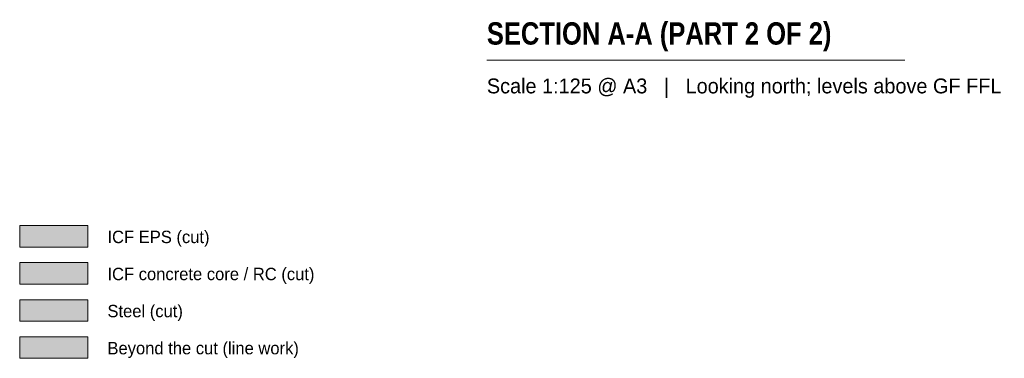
# Model space of a CAD drawing. Header units: millimetres. Extents: x 8750 to 43375, y -8109 to 26244.
# Tile 1 of 10: x 8750 to 21375, y -6294 to -1956. Entities that reach past the tile are written whole.
import ezdxf

# ---------------------------------------------------------------- set-up
doc = ezdxf.new("R2010")
doc.units = ezdxf.units.MM
for name, color, linetype in [('FILL-C_BDBDBF', 7, 'Continuous'), ('FILL-EPS', 7, 'Continuous'), ('FILL-STEEL', 7, 'Continuous'), ('FILL-WHITE', 7, 'Continuous'), ('LINE-INK', 7, 'Continuous'), ('TEXT-INK', 7, 'Continuous'), ('TEXT-STEEL_GREY', 7, 'Continuous')]:
    doc.layers.add(name, color=color, linetype=linetype)
doc.styles.add('OpenSansCondensed-Bold', font='OpenSansCondensed-Bold.ttf')

msp = doc.modelspace()

# ---------------------------------------------------------------- hatches: boundary and pattern name
at = {"layer": 'FILL-C_BDBDBF', "true_color": 0xbdbdbf}
h = msp.add_hatch(color=9, dxfattribs=at)
h.dxf.hatch_style = 1
h.paths.add_polyline_path([(8750, -5343), (9625, -5343), (9625, -5068), (8750, -5068)])
at = {"layer": 'FILL-EPS', "true_color": 0xccffff}
h = msp.add_hatch(color=7, dxfattribs=at)
h.dxf.hatch_style = 1
h.paths.add_polyline_path([(8750, -4868), (9625, -4868), (9625, -4593), (8750, -4593)])
at = {"layer": 'FILL-STEEL', "true_color": 0x0d2973}
h = msp.add_hatch(color=166, dxfattribs=at)
h.dxf.hatch_style = 1
h.paths.add_polyline_path([(8750, -5818), (9625, -5818), (9625, -5543), (8750, -5543)])
at = {"layer": 'FILL-WHITE', "true_color": 0xffffff}
h = msp.add_hatch(color=7, dxfattribs=at)
h.dxf.hatch_style = 1
h.paths.add_polyline_path([(8750, -6293), (9625, -6293), (9625, -6018), (8750, -6018)])

# ---------------------------------------------------------------- linework, layer by layer
at = {"layer": 'LINE-INK', "lineweight": 5}
msp.add_line((14740, -2475), (20099, -2475), dxfattribs=at)
for points in [[(8750, -4868), (9625, -4868), (9625, -4593), (8750, -4593)], [(8750, -5343), (9625, -5343), (9625, -5068), (8750, -5068)], [(8750, -5818), (9625, -5818), (9625, -5543), (8750, -5543)], [(8750, -6293), (9625, -6293), (9625, -6018), (8750, -6018)]]:
    msp.add_lwpolyline(points, close=True, dxfattribs=at)

# ---------------------------------------------------------------- texts
at = {"layer": 'TEXT-INK', "style": 'OpenSansCondensed-Bold'}
msp.add_text('SECTION A-A (PART 2 OF 2)', height=285.75, dxfattribs=at).set_placement((14740, -2275))
at = {"layer": 'TEXT-INK'}
for s, p in [('ICF EPS (cut)', (9875, -4818)), ('ICF concrete core / RC (cut)', (9875, -5293)), ('Steel (cut)', (9875, -5768)), ('Beyond the cut (line work)', (9875, -6243))]:
    msp.add_text(s, height=158.75, dxfattribs=at).set_placement(p)
at = {"layer": 'TEXT-STEEL_GREY'}
msp.add_text('Scale 1:125 @ A3   |   Looking north; levels above GF FFL', height=190.5, dxfattribs=at).set_placement((14740, -2900))

doc.saveas('drawing.dxf')
